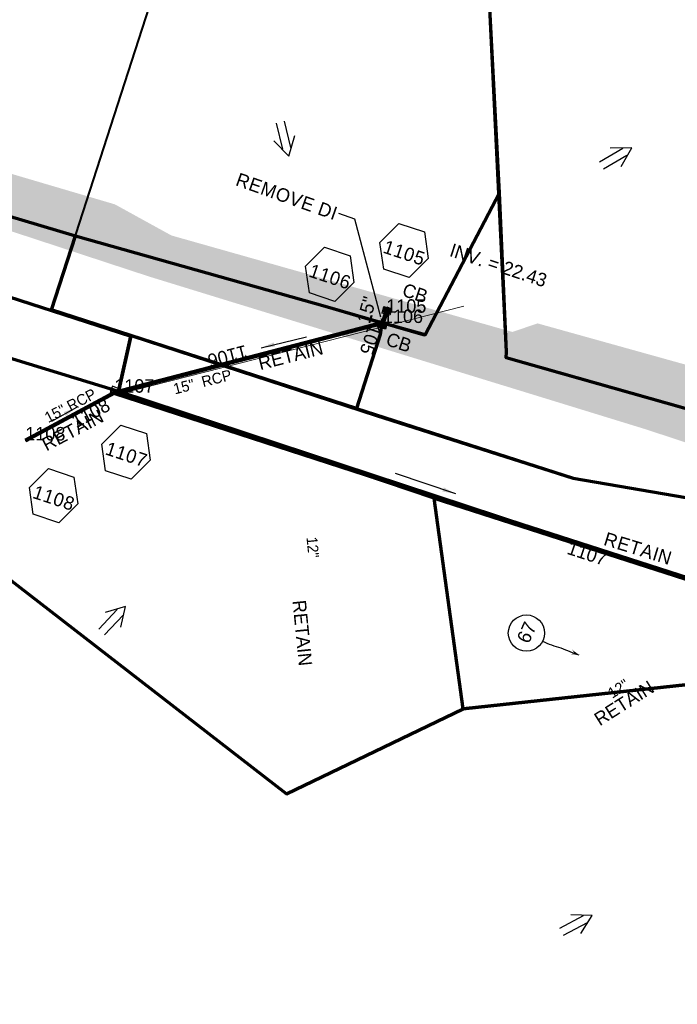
# Model space of a CAD drawing. Extents: x 1160061 to 2574774, y 200346 to 1150371.
# Tile 102 of 123: x 2482695 to 2482940, y 368992 to 369357. Entities that reach past the tile are written whole.
import ezdxf
from ezdxf.enums import TextEntityAlignment as Align

# ---------------------------------------------------------------- set-up
doc = ezdxf.new("R2010")
doc.units = 0
doc.header["$MEASUREMENT"] = 0
doc.linetypes.add('DGN Style 2', pattern=[29.296317, 17.57779, -11.718527])
doc.linetypes.add('DGN Style 3', pattern=[41.014844, 29.296317, -11.718527])
for name, color, linetype, lineweight in [('Exist Drainage Structure Catch Basin CELL', 1, 'Continuous', 30), ('Exist Plan Preparation Drainage Arrows Symbol CELL', 5, 'Continuous', 30), ('Exist Plan Preparation Drainage Notes Label', 31, 'Continuous', 30), ('Exist Plan Preparation Watershed Blue', 5, 'Continuous', 30), ('Exist Structure Minor Pipes RCP 18 Inch', 30, 'Continuous', 0), ('Exist Structure Minor Pipes RCP 24 Inch Text', 30, 'Continuous', 13), ('Prop Drainage Structure Box Number Symbol CELL', 9, 'Continuous', 30), ('Prop Drainage Structure Catch Basin Grate 840 03F CELL', 7, 'Continuous', 30), ('Prop Drainage Structure Catch Basin Grate 840 03G CELL', 7, 'Continuous', 30), ('Prop Drainage Structure Catch Basin Grate 840 03G Label', 9, 'Continuous', 30), ('Prop Drainage Structure Pipe RCP 15in Class III', 9, 'Continuous', 211), ('Prop Drainage Structure Pipe RCP 15in Class III Label', 9, 'Continuous', 30), ('Prop Drainage Structure Pipe Removal Label', 9, 'Continuous', 30), ('Prop Drainage Structure Pipe Stub Out CELL', 9, 'Continuous', 30), ('Prop Drainage Structure Plot Symbol 20 Scale', 9, 'DGN Style 2', 13), ('Prop Drainage Structure Plot Symbol 50 Scale', 9, 'DGN Style 2', 13), ('Prop Drainage Structure Retain Label', 9, 'Continuous', 30), ('Prop Drainage Structure Tops and Inverts LABEL', 1, 'Continuous', 30), ('Prop Vertical Profile Ditch Grade Median Label', 5, 'Continuous', 40)]:
    doc.layers.add(name, color=color, linetype=linetype, lineweight=lineweight)
for name, color, linetype, lineweight, plot in [('Scratch_Level_5', 6, 'Continuous', 0, False), ('Scratch_Level_6', 30, 'Continuous', 0, False), ('Scratch_Level_8', 171, 'Continuous', 0, False), ('Scratch_Level_9', 9, 'Continuous', 0, False)]:
    doc.layers.add(name, color=color, linetype=linetype, lineweight=lineweight, plot=plot)
doc.styles.add('Style-font001', font='font001.shx')
doc.styles.add('Style-font041', font='font041.shx')
doc.styles.add('Style-GEOMETRICFUTURA_211_M_L', font='GEOMETRICFUTURA_211_M_L.shx')
doc.dimstyles.new('erosion_control', dxfattribs={"dimtxt": 4.99999, "dimasz": 9.99998, "dimexe": 2.499995, "dimexo": 2.499995, "dimgap": 2.499995, "dimtad": 0, "dimtih": 1, "dimtoh": 1, "dimzin": 3, "dimdsep": 46, "dimtxsty": 'Style-GEOMETRICFUTURA_211_M_L', "dimcen": 0.09, "dimaunit": 1, "dimadec": 4, "dimazin": 3, "dimtfac": 1, "dimtofl": 0, "dimtmove": 0, "dimatfit": 1, "dimfxl": 1, "dimtzin": 3, "dimlwd": 106, "dimarcsym": 0})

# ---------------------------------------------------------------- blocks, each defined once
blk = doc.blocks.new('*U95')
at = {"layer": 'Exist Plan Preparation Drainage Notes Label'}
blk.add_circle((-2.02, 0), 1.99, dxfattribs=at)
blk.add_open_spline([(-0.14, -0.66), (0.52, -0.97), (1.25, -1), (1.95, -1.17), (2.64, -1.34), (3.31, -1.55), (4.01, -1.67)], degree=3, knots=[0, 0, 0, 0, 0.5025, 0.5025, 0.5025, 1, 1, 1, 1], dxfattribs=at)
blk.add_solid([(4.01, -1.67), (3.19, -1.21), (3.12, -1.72), (3.52, -1.56)], dxfattribs=at)
blk = doc.blocks.new('PROP DRAINAGE STRUCTURE BOX NUMBER SYMBOL_40')
at = {"layer": 'Prop Drainage Structure Box Number Symbol CELL', "flags": 128}
blk.add_lwpolyline([(-5.000009, 8.944294), (5.000009, 8.944294), (9.47214, 0), (5.000009, -8.944294), (-5.000009, -8.944294), (-9.47214, 0), (-5.000009, 8.944294)], dxfattribs=at)
at = {"layer": 'Prop Drainage Structure Box Number Symbol CELL', "insert": (0.388509, -0.790824), "char_height": 4.99999, "attachment_point": 5, "line_spacing_factor": 0.6, "style": 'Style-GEOMETRICFUTURA_211_M_L'}
blk.add_mtext('\\T1.063;1105', dxfattribs=at)
blk = doc.blocks.new('PROP DRAINAGE STRUCTURE BOX NUMBER SYMBOL_41')
at = {"layer": 'Prop Drainage Structure Box Number Symbol CELL', "flags": 128}
blk.add_lwpolyline([(-5.000009, 8.944294), (5.000009, 8.944294), (9.47214, 0), (5.000009, -8.944294), (-5.000009, -8.944294), (-9.47214, 0), (-5.000009, 8.944294)], dxfattribs=at)
at = {"layer": 'Prop Drainage Structure Box Number Symbol CELL', "insert": (0.443812, -0.790824), "char_height": 4.99999, "attachment_point": 5, "line_spacing_factor": 0.6, "style": 'Style-GEOMETRICFUTURA_211_M_L'}
blk.add_mtext('\\T1.063;1106', dxfattribs=at)
blk = doc.blocks.new('PROP DRAINAGE STRUCTURE BOX NUMBER SYMBOL_44')
at = {"layer": 'Prop Drainage Structure Box Number Symbol CELL', "flags": 128}
blk.add_lwpolyline([(-5.000009, 8.944294), (5.000009, 8.944294), (9.47214, 0), (5.000009, -8.944294), (-5.000009, -8.944294), (-9.47214, 0), (-5.000009, 8.944294)], dxfattribs=at)
at = {"layer": 'Prop Drainage Structure Box Number Symbol CELL', "insert": (0.502096, -0.790841), "char_height": 4.99999, "attachment_point": 5, "line_spacing_factor": 0.6, "style": 'Style-GEOMETRICFUTURA_211_M_L'}
blk.add_mtext('\\T1.063;1107', dxfattribs=at)
blk = doc.blocks.new('PROP DRAINAGE STRUCTURE BOX NUMBER SYMBOL_45')
at = {"layer": 'Prop Drainage Structure Box Number Symbol CELL', "flags": 128}
blk.add_lwpolyline([(-5.000009, 8.944294), (5.000009, 8.944294), (9.47214, 0), (5.000009, -8.944294), (-5.000009, -8.944294), (-9.47214, 0), (-5.000009, 8.944294)], dxfattribs=at)
at = {"layer": 'Prop Drainage Structure Box Number Symbol CELL', "insert": (0.446035, -0.790841), "char_height": 4.99999, "attachment_point": 5, "line_spacing_factor": 0.6, "style": 'Style-GEOMETRICFUTURA_211_M_L'}
blk.add_mtext('\\T1.063;1108', dxfattribs=at)
blk = doc.blocks.new('EXIST PLAN PREPARATION DRAINAGE ARROWS SYMBOL_156')
at = {"layer": 'Exist Plan Preparation Drainage Arrows Symbol CELL'}
for p, q in [((-3.867991, 1.499997), (6.131989, 1.499997)), ((-3.867991, -1.499997), (6.131989, -1.499997))]:
    blk.add_line(p, q, dxfattribs=at)
at = {"layer": 'Exist Plan Preparation Drainage Arrows Symbol CELL', "flags": 128}
blk.add_lwpolyline([(0, 3.965233), (-6.867985, 0), (0, -3.965233)], dxfattribs=at)
blk = doc.blocks.new('EXIST PLAN PREPARATION DRAINAGE ARROWS SYMBOL_157')
at = {"layer": 'Exist Plan Preparation Drainage Arrows Symbol CELL'}
for p, q in [((-3.867991, 1.499997), (6.131989, 1.499997)), ((-3.867991, -1.499997), (6.131989, -1.499997))]:
    blk.add_line(p, q, dxfattribs=at)
at = {"layer": 'Exist Plan Preparation Drainage Arrows Symbol CELL', "flags": 128}
blk.add_lwpolyline([(0, 3.965233), (-6.867985, 0), (0, -3.965233)], dxfattribs=at)
blk = doc.blocks.new('EXIST PLAN PREPARATION DRAINAGE ARROWS SYMBOL_212')
at = {"layer": 'Exist Plan Preparation Drainage Arrows Symbol CELL'}
for p, q in [((-3.867991, 1.499997), (6.131989, 1.499997)), ((-3.867991, -1.499997), (6.131989, -1.499997))]:
    blk.add_line(p, q, dxfattribs=at)
at = {"layer": 'Exist Plan Preparation Drainage Arrows Symbol CELL', "flags": 128}
blk.add_lwpolyline([(0, 3.965233), (-6.867985, 0), (0, -3.965233)], dxfattribs=at)
blk = doc.blocks.new('EXIST PLAN PREPARATION DRAINAGE ARROWS SYMBOL_213')
at = {"layer": 'Exist Plan Preparation Drainage Arrows Symbol CELL'}
for p, q in [((-3.867991, 1.499997), (6.131989, 1.499997)), ((-3.867991, -1.499997), (6.131989, -1.499997))]:
    blk.add_line(p, q, dxfattribs=at)
at = {"layer": 'Exist Plan Preparation Drainage Arrows Symbol CELL', "flags": 128}
blk.add_lwpolyline([(0, 3.965233), (-6.867985, 0), (0, -3.965233)], dxfattribs=at)
blk = doc.blocks.new('EXIST DRAINAGE STRUCTURE CATCH BASIN_1')
at = {"layer": 'Exist Drainage Structure Catch Basin CELL', "linetype": 'DGN Style 3', "flags": 128}
blk.add_lwpolyline([(1.499997, 0), (-1.499997, 0), (-1.499997, -0.499999), (1.499997, -0.499999), (1.499997, 1.999996), (-1.499997, 1.999996), (-1.499997, 0)], dxfattribs=at)
blk = doc.blocks.new('PROP DRAINAGE STRUCTURE PIPE STUB OUT_7')
at = {"layer": 'Prop Drainage Structure Pipe Stub Out CELL', "flags": 128}
blk.add_lwpolyline([(-0.01575, 0), (0, 0.01575), (0.01575, 0), (0, -0.01575), (-0.01575, 0)], dxfattribs=at)
at = {"layer": 'Prop Drainage Structure Pipe Stub Out CELL', "style": 'Style-font001'}
blk.add_text('SO', height=0.010368, dxfattribs=at).set_placement((0, 0), align=Align.MIDDLE_CENTER)
blk = doc.blocks.new('PROP DRAINAGE STRUCTURE CATCH BASIN GRATE 840 03G_10')
at = {"layer": 'Prop Drainage Structure Catch Basin Grate 840 03G CELL', "flags": 128}
for points in [[(1.5, 0), (-1.5, 0), (-1.5, 2), (1.5, 2), (1.5, -0.499999), (-1.5, -0.499999), (-1.5, 0)], [(1.4896, 0.0104), (-1.4896, 0.0104), (-1.4896, 1.9896), (1.4896, 1.9896), (1.4896, 0.0104)], [(-1.3646, 1.8646), (1.3646, 1.8646), (1.3646, 0.1354), (-1.3646, 0.1354), (-1.3646, 1.8646)]]:
    blk.add_lwpolyline(points, dxfattribs=at)
for points in [[(-1.258485, 0.70434, -1), (-1.345744, 0.793844), (-0.266077, 1.846443, -1), (-0.178817, 1.756939), (-1.258485, 0.70434)], [(-1.345744, 1.623004), (-1.11656, 1.846443, -1), (-1.0293, 1.756939), (-1.258485, 1.533501, -1), (-1.345744, 1.623004)], [(-1.258485, 1.257114, -1), (-1.345744, 1.346617), (-0.833065, 1.846443, -1), (-0.745806, 1.756939), (-1.258485, 1.257114)], [(-1.345744, 1.07023), (-0.549571, 1.846443, -1), (-0.462312, 1.756939), (-1.258485, 0.980727, -1), (-1.345744, 1.07023)], [(-1.345744, 0.517457), (-0.0625, 1.768528), (-0.0625, 1.593954), (-1.258485, 0.427954, -1), (-1.345744, 0.517457)], [(-1.258485, 0.151567, -1), (-1.345744, 0.24107), (-0.0625, 1.492142), (-0.0625, 1.317567), (-1.258485, 0.151567)], [(-1.060268, 0.243002), (-0.0625, 1.215755), (-0.0625, 1.04118), (-0.973009, 0.153499, -1), (-1.060268, 0.243002)], [(-0.689515, 0.153499, -1), (-0.776774, 0.243002), (-0.0625, 0.939368), (-0.0625, 0.764794), (-0.689515, 0.153499)], [(-0.49328, 0.243002), (-0.0625, 0.662982), (-0.0625, 0.488407), (-0.406021, 0.153499, -1), (-0.49328, 0.243002)], [(-0.122526, 0.153499, -1), (-0.209785, 0.243002), (-0.0625, 0.386595), (-0.0625, 0.21202), (-0.122526, 0.153499)], [(0.0625, 1.337621), (0.584406, 1.846443, -1), (0.671666, 1.756939), (0.0625, 1.163046), (0.0625, 1.337621)], [(0.0625, 1.614008), (0.300912, 1.846443, -1), (0.388171, 1.756939), (0.0625, 1.439433), (0.0625, 1.614008)], [(0.0625, 1.061234), (0.867901, 1.846443, -1), (0.95516, 1.756939), (0.0625, 0.88666), (0.0625, 1.061234)], [(0.0625, 0.784848), (1.151395, 1.846443, -1), (1.238654, 1.756939), (0.0625, 0.610273), (0.0625, 0.784848)], [(0.0625, 0.508461), (1.258074, 1.67406, -1), (1.345334, 1.584557), (0.0625, 0.333886), (0.0625, 0.508461)], [(0.073709, 0.243002), (1.258074, 1.397674, -1), (1.345334, 1.308171), (0.160968, 0.153499), (0.073709, 0.243002)], [(0.357203, 0.243002), (1.258074, 1.121287, -1), (1.345334, 1.031784), (0.444462, 0.153499), (0.357203, 0.243002)], [(0.640698, 0.243002), (1.258074, 0.8449, -1), (1.345334, 0.755397), (0.727957, 0.153499), (0.640698, 0.243002)], [(0.924192, 0.243002), (1.258074, 0.568514, -1), (1.345334, 0.47901), (1.011451, 0.153499), (0.924192, 0.243002)], [(1.207686, 0.243002), (1.258074, 0.292127, -1), (1.345334, 0.202624), (1.294946, 0.153499, -1), (1.207686, 0.243002)]]:
    blk.add_lwpolyline(points, format="xyb", dxfattribs=at)
at = {"layer": 'Prop Drainage Structure Plot Symbol 20 Scale', "extrusion": (0, 0, -1)}
blk.add_solid([(2.00004, 2.041692), (-2.00004, 2.041692), (2.00004, -1.958388), (-2.00004, -1.958388)], dxfattribs=at)
at = {"layer": 'Prop Drainage Structure Plot Symbol 50 Scale', "extrusion": (0, 0, -1)}
blk.add_solid([(3.5, 3.541652), (-3.5, 3.541652), (3.5, -3.458348), (-3.5, -3.458348)], dxfattribs=at)
blk = doc.blocks.new('PROP DRAINAGE STRUCTURE CATCH BASIN GRATE 840 03F_9')
at = {"layer": 'Prop Drainage Structure Catch Basin Grate 840 03F CELL', "flags": 128}
for points in [[(1.5, -0.041652), (-1.5, -0.041652), (-1.5, 1.958348), (1.5, 1.958348), (1.5, -0.541651), (-1.5, -0.541651), (-1.5, -0.041652)], [(-1.4896, -0.031252), (-1.4896, 1.947948), (1.4896, 1.947948), (1.4896, -0.031252), (-1.4896, -0.031252)], [(1.288145, 0.093748), (-1.3646, 0.093748), (-1.3646, 1.822948), (1.3646, 1.822948), (1.3646, 0.156024)], [(-0.0625, 1.572356), (-0.0625, 1.397781), (-0.388171, 1.715287)]]:
    blk.add_lwpolyline(points, dxfattribs=at)
for points in [[(-1.011451, 0.111847), (-1.345334, 0.437358, -1), (-1.258074, 0.526862), (-0.924192, 0.20135, -1), (-1.011451, 0.111847)], [(-0.0625, 0.466809), (-0.0625, 0.292234), (-1.345334, 1.542905, -1), (-1.258074, 1.632408), (-0.0625, 0.466809)], [(-0.160968, 0.111847), (-1.345334, 1.266519, -1), (-1.258074, 1.356022), (-0.073709, 0.20135, -1), (-0.160968, 0.111847)], [(-0.444462, 0.111847), (-1.345334, 0.990132, -1), (-1.258074, 1.079635), (-0.357203, 0.20135, -1), (-0.444462, 0.111847)], [(-0.727957, 0.111847), (-1.345334, 0.713745, -1), (-1.258074, 0.803248), (-0.640698, 0.20135, -1), (-0.727957, 0.111847)], [(-1.345334, 0.160972, -1), (-1.258074, 0.250475), (-1.207686, 0.20135, -1), (-1.294946, 0.111847), (-1.345334, 0.160972)], [(-0.0625, 0.743196), (-0.0625, 0.568621), (-1.238654, 1.715287, -1), (-1.151395, 1.804791), (-0.0625, 0.743196)], [(-0.0625, 0.845008), (-0.95516, 1.715287, -1), (-0.867901, 1.804791), (-0.0625, 1.019582), (-0.0625, 0.845008)], [(-0.584406, 1.804791), (-0.0625, 1.295969), (-0.0625, 1.121394), (-0.671666, 1.715287, -1), (-0.584406, 1.804791)], [(-0.0625, 1.397781), (-0.388171, 1.715287, -1), (-0.300912, 1.804791), (-0.0625, 1.572356), (-0.0625, 1.397781)], [(0.0625, 1.552302), (0.0625, 1.726876), (1.345744, 0.475805, -1), (1.258485, 0.386302), (0.0625, 1.552302)], [(0.0625, 1.45049), (1.345744, 0.199418, -1), (1.258485, 0.109915), (0.0625, 1.275915), (0.0625, 1.45049)], [(0.0625, 1.174103), (1.060268, 0.20135, -1), (0.973009, 0.111847), (0.0625, 0.999528), (0.0625, 1.174103)], [(0.0625, 0.897716), (0.776774, 0.20135, -1), (0.689515, 0.111847), (0.0625, 0.723142), (0.0625, 0.897716)], [(0.0625, 0.62133), (0.49328, 0.20135, -1), (0.406021, 0.111847), (0.0625, 0.446755), (0.0625, 0.62133)], [(0.0625, 0.344943), (0.209785, 0.20135, -1), (0.122526, 0.111847), (0.0625, 0.170368), (0.0625, 0.344943)], [(1.258485, 0.662688), (0.178817, 1.715287, -1), (0.266077, 1.804791), (1.345744, 0.752192, -1), (1.258485, 0.662688)], [(1.258484, 0.939076), (0.462312, 1.715287, -1), (0.549571, 1.804791), (1.345744, 1.028578, -1), (1.258484, 0.939076)], [(1.258484, 1.215463), (0.745806, 1.715287, -1), (0.833065, 1.804791), (1.345744, 1.304965, -1), (1.258484, 1.215463)], [(1.258485, 1.491849), (1.0293, 1.715287, -1), (1.11656, 1.804791), (1.345744, 1.581352, -1), (1.258485, 1.491849)]]:
    blk.add_lwpolyline(points, format="xyb", dxfattribs=at)
at = {"layer": 'Prop Drainage Structure Plot Symbol 20 Scale', "extrusion": (0, 0, -1)}
blk.add_solid([(2.00004, 2.00004), (-2.00004, 2.00004), (2.00004, -2.00004), (-2.00004, -2.00004)], dxfattribs=at)
at = {"layer": 'Prop Drainage Structure Plot Symbol 50 Scale', "extrusion": (0, 0, -1)}
blk.add_solid([(3.5, 3.5), (-3.5, 3.5), (3.5, -3.5), (-3.5, -3.5)], dxfattribs=at)

msp = doc.modelspace()

# ---------------------------------------------------------------- hatches: boundary and pattern name
at = {"layer": 'Scratch_Level_6'}
msp.add_hatch(color=256, dxfattribs=at).paths.add_polyline_path([(2483435.61, 369037.31), (2483365.18, 369062.28), (2483237.07, 369103.64), (2482987.02, 369185.89), (2482927.65, 369205.42), (2482786.92, 369248.69), (2482743.22, 369262.13), (2482594.43, 369310.99), (2482611.93, 369323.88), (2482730.69, 369288.87), (2482751.69, 369277.32), (2482878.31, 369241.5), (2482887.67, 369244.68), (2483020.64, 369207.64), (2483090.07, 369184.2), (2483246.22, 369131.49), (2483300.52, 369117.38), (2483325.73, 369114.28), (2483344, 369127), (2483357.02, 369164.01), (2483392.59, 369245.11), (2483433.95, 369332.65), (2483462.39, 369405.08), (2483476.45, 369450.64), (2483485.53, 369492.69), (2483504.08, 369539.43), (2483510.87, 369635.13), (2483526.89, 369675.46), (2483536.44, 369686.46), (2483534.36, 369659.34), (2483527.06, 369577.32), (2483517.68, 369468.69), (2483508.82, 369349.27), (2483507.64, 369333.27), (2483502.45, 369319.09), (2483507.22, 369331.01), (2483502.45, 369319.09), (2483489.78, 369287.41), (2483473.54, 369244.29), (2483464.99, 369221.57), (2483441.31, 369167.78), (2483431.59, 369145.7), (2483426.13, 369132.19), (2483415.57, 369105.42), (2483415.96, 369093.74), (2483416.97, 369083.14), (2483425.21, 369071.78), (2483430.6, 369060.92)])

# ---------------------------------------------------------------- linework, layer by layer
at = {"layer": 'Exist Plan Preparation Watershed Blue', "color": 5, "linetype": 'Continuous', "lineweight": 70, "flags": 128}
for points in [[(2482750.38, 369383.82), (2482694.3, 369374.38), (2482665.38, 369316.09), (2482657.35, 369294.57), (2482716.07, 369277.14), (2482809.68, 369250.83), (2482845.24, 369240.59), (2482845.98, 369240.38), (2482873.48, 369293.09), (2482869.88, 369361.7), (2482750.38, 369383.82)], [(2482972.78, 369204.56), (2482968.27, 369205.83), (2482935.45, 369215.11), (2482896.93, 369225.99), (2482875.96, 369231.89), (2482876.07, 369234.16), (2482873.48, 369293.09), (2482845.98, 369240.38), (2482829.88, 369244.93), (2482829.27, 369240.53), (2482820.39, 369213.07), (2482900.86, 369187.17), (2482963.68, 369176.45), (2482972.78, 369204.56)], [(2482707.19, 369249.69), (2482716.05, 369277.14), (2482809.68, 369250.83), (2482829.88, 369244.93), (2482829.27, 369240.53), (2482820.39, 369213.07), (2482707.19, 369249.69)], [(2482645.39, 369269.41), (2482736.63, 369239.91), (2482732, 369219.39), (2482638.47, 369248.02), (2482645.39, 369269.41)], [(2482638.47, 369248.02), (2482645.26, 369204.9), (2482681.72, 369157.14), (2482794.46, 369070.02), (2482860.03, 369101.58), (2482849.22, 369179.77), (2482732, 369219.39), (2482638.47, 369248.02)], [(2483076.15, 369146.49), (2483068.91, 369110.06), (2482967.37, 369141.8), (2482732, 369219.39), (2482736.63, 369239.91), (2482737.06, 369240.04), (2482827.79, 369210.52), (2482900.86, 369187.17), (2483001.9, 369169.93), (2483076.15, 369146.49)], [(2483200.77, 369065.33), (2483191.54, 369034.17), (2482992.83, 369097.01), (2482948.14, 369111.15), (2482860.03, 369101.58), (2482849.22, 369179.77), (2482967.37, 369141.8), (2483068.91, 369110.06), (2483200.77, 369065.33)]]:
    msp.add_lwpolyline(points, close=True, dxfattribs=at)
for points in [[(2483456.77, 369368.07), (2483441.52, 369217.84), (2483416.25, 369128.53), (2483407.11, 369112.72), (2483340.38, 369094.97), (2483309.13, 369097.39), (2483270.41, 369109.94), (2483247.73, 369117.24), (2483008.59, 369194.43), (2482949.06, 369211.26), (2482875.96, 369231.89), (2482876.07, 369234.16), (2482869.88, 369361.7)], [(2482681.72, 369157.14), (2482794.46, 369070.02), (2482860.03, 369101.58), (2482948.14, 369111.15), (2483191.54, 369034.17), (2483208.69, 369027.23), (2483200.69, 369002.39), (2483136.79, 368973.71), (2483108.43, 368929.57), (2483093.37, 368887.24), (2483021.47, 368855.87), (2483125.61, 368779.09), (2483157.72, 368769.72), (2483167.43, 368780.6), (2483174.25, 368780.22), (2483184.08, 368783.73), (2483191.04, 368791.51), (2483264.55, 368762.22), (2483213.39, 368644.97)]]:
    msp.add_lwpolyline(points, dxfattribs=at)
at = {"layer": 'Exist Structure Minor Pipes RCP 18 Inch'}
msp.add_line((2482731.68, 369218.94), (2483069.21, 369110.17), dxfattribs=at)
at = {"layer": 'Prop Drainage Structure Pipe RCP 15in Class III'}
for p, q in [((2482829.5, 369243.89), (2482832.48, 369250.65)), ((2482831.48, 369248.63), (2482830.25, 369244.83))]:
    msp.add_line(p, q, dxfattribs=at)
at = {"layer": 'Prop Vertical Profile Ditch Grade Median Label'}
msp.add_line((2482707.19, 369249.69), (2482759.83, 369412.76), dxfattribs=at)
at = {"layer": 'Scratch_Level_5'}
msp.add_line((2482732.01, 369218.39), (2482860.28, 369251.09), dxfattribs=at)
at = {"layer": 'Scratch_Level_9', "lineweight": 120}
for p, q in [((2482830.25, 369244.83), (2482730.48, 369218.95)), ((2482697.44, 369201.21), (2482730.48, 369218.95)), ((2482730.48, 369218.95), (2483069.08, 369109))]:
    msp.add_line(p, q, dxfattribs=at)

# ---------------------------------------------------------------- block references
at = {"layer": 'Exist Drainage Structure Catch Basin CELL', "color": 5, "linetype": 'DGN Style 3', "lineweight": 140, "rotation": 340}
msp.add_blockref('EXIST DRAINAGE STRUCTURE CATCH BASIN_1', (2482730.48, 369218.95), dxfattribs=at)
at = {"layer": 'Exist Plan Preparation Drainage Arrows Symbol CELL'}
for name, p, rotation in [('EXIST PLAN PREPARATION DRAINAGE ARROWS SYMBOL_156', (2482793.62, 369313.44), 103.697747), ('EXIST PLAN PREPARATION DRAINAGE ARROWS SYMBOL_213', (2482916.71, 369306.35), 210.634371), ('EXIST PLAN PREPARATION DRAINAGE ARROWS SYMBOL_157', (2482729.98, 369134.6), 226.713734), ('EXIST PLAN PREPARATION DRAINAGE ARROWS SYMBOL_212', (2482901.93, 369021.65), 208.029418)]:
    msp.add_blockref(name, p, dxfattribs=dict(at, rotation=rotation))
at = {"layer": 'Exist Plan Preparation Drainage Notes Label', "xscale": 3.375, "yscale": 3.375, "zscale": 3.375, "rotation": 352.992925}
msp.add_blockref('*U95', (2482890.29, 369128.9), dxfattribs=at)
at = {"layer": 'Prop Drainage Structure Box Number Symbol CELL'}
for name, p, rotation in [('PROP DRAINAGE STRUCTURE BOX NUMBER SYMBOL_40', (2482838.1, 369271.72), 341.620913), ('PROP DRAINAGE STRUCTURE BOX NUMBER SYMBOL_41', (2482810.49, 369262.88), 341.620913), ('PROP DRAINAGE STRUCTURE BOX NUMBER SYMBOL_44', (2482734.81, 369196.88), 341.624493), ('PROP DRAINAGE STRUCTURE BOX NUMBER SYMBOL_45', (2482707.92, 369180.71), 341.624493)]:
    msp.add_blockref(name, p, dxfattribs=dict(at, rotation=rotation))
at = {"layer": 'Prop Drainage Structure Pipe Stub Out CELL'}
msp.add_blockref('PROP DRAINAGE STRUCTURE PIPE STUB OUT_7', (2482697.44, 369201.21), dxfattribs=at)
at = {"layer": 'Prop Drainage Structure Plot Symbol 20 Scale'}
for name, p, rotation in [('PROP DRAINAGE STRUCTURE CATCH BASIN GRATE 840 03F_9', (2482831.48, 369248.63), 344.224898), ('PROP DRAINAGE STRUCTURE CATCH BASIN GRATE 840 03G_10', (2482830.25, 369244.83), 164.223924)]:
    msp.add_blockref(name, p, dxfattribs=dict(at, rotation=rotation))

# ---------------------------------------------------------------- texts
at = {"layer": 'Exist Plan Preparation Drainage Notes Label', "style": 'Style-GEOMETRICFUTURA_211_M_L'}
msp.add_text('67', height=5.062, rotation=65.8631, dxfattribs=at).set_placement((2482883.62, 369129.95), align=Align.MIDDLE_CENTER)
at = {"layer": 'Exist Structure Minor Pipes RCP 24 Inch Text', "style": 'Style-font001'}
msp.add_text('15"  RCP', height=4, rotation=14.3025, dxfattribs=at).set_placement((2482762.72, 369224.91), align=Align.TOP_CENTER)
for s, rotation, p in [('15" RCP', 27.5431, (2482715.07, 369212.4)), ('12" ', 275.6887, (2482802.29, 369160.61)), ('12" ', 32.3041, (2482919.36, 369107.8))]:
    msp.add_text(s, height=4, rotation=rotation, dxfattribs=at).set_placement(p, align=Align.CENTER)
at = {"layer": 'Prop Drainage Structure Catch Basin Grate 840 03G Label', "style": 'Style-GEOMETRICFUTURA_211_M_L'}
for p in [(2482842.22, 369255.93), (2482836.17, 369237.64)]:
    msp.add_text('CB', height=5, rotation=341.6245, dxfattribs=at).set_placement(p, align=Align.MIDDLE_CENTER)
at = {"layer": 'Prop Drainage Structure Pipe RCP 15in Class III Label', "style": 'Style-GEOMETRICFUTURA_211_M_L'}
msp.add_text('15" ', height=5, rotation=74.0836, dxfattribs=at).set_placement((2482824.42, 369250.6), align=Align.MIDDLE_CENTER)
at = {"layer": 'Prop Drainage Structure Pipe Removal Label', "char_height": 5, "attachment_point": 1, "line_spacing_factor": 0.900001, "style": 'Style-GEOMETRICFUTURA_211_M_L'}
for s, insert, rotation in [('\\T1.047;REMOVE DI', (2482776.86, 369300.75), 340.4838), ('\\T1.060;RETAIN', (2482913.36, 369167.31), 342.9)]:
    msp.add_mtext(s, dxfattribs=dict(at, insert=insert, rotation=rotation))
at = {"layer": 'Prop Drainage Structure Retain Label', "style": 'Style-GEOMETRICFUTURA_211_M_L'}
for rotation, p in [(14.3025, (2482795.32, 369235.17)), (27.5431, (2482713.84, 369207.21)), (275.6887, (2482802.82, 369130)), (32.3041, (2482918.46, 369105.84))]:
    msp.add_text('RETAIN', height=5, rotation=rotation, dxfattribs=at).set_placement(p, align=Align.TOP_CENTER)
at = {"layer": 'Prop Drainage Structure Tops and Inverts LABEL', "insert": (2482856.18, 369274.51), "char_height": 5, "attachment_point": 1, "rotation": 341.6963, "line_spacing_factor": 0.6, "style": 'Style-GEOMETRICFUTURA_211_M_L'}
msp.add_mtext('INV. = 22.43', dxfattribs=at)
at = {"layer": 'Scratch_Level_8', "linetype": 'Continuous', "style": 'Style-font041'}
for s, p in [('1105', (2482831.48, 369253.63)), ('1106', (2482830.25, 369249.83)), ('1107', (2482730.48, 369223.95)), ('1108', (2482697.44, 369206.21))]:
    msp.add_text(s, height=5, dxfattribs=at).set_placement(p, align=Align.TOP_LEFT)
at = {"layer": 'Scratch_Level_8', "linetype": 'Continuous', "lineweight": 30, "style": 'Style-font041'}
for s, rotation, p in [('1105', 252.0922, (2482830.87, 369246.73)), ('1106', 194.5384, (2482780.37, 369231.89)), ('1108', 28.2286, (2482713.96, 369210.08)), ('1107', 342.0096, (2482899.78, 369163.97))]:
    msp.add_text(s, height=5, rotation=rotation, dxfattribs=at).set_placement(p, align=Align.TOP_LEFT)

# ---------------------------------------------------------------- leaders
at = {"layer": 'Exist Plan Preparation Drainage Notes Label'}
for points in [[(2482785.03, 369235.66), (2482801.82, 369239.67)], [(2482716.43, 369213.49), (2482707.13, 369208.24)], [(2482857.29, 369181.43), (2482834.89, 369188.97)]]:
    msp.add_leader(points, dimstyle='erosion_control', override={"dimtxt": 5, "dimasz": 5, "dimgap": 0, "dimlwd": -2}, dxfattribs=at)
at = {"layer": 'Prop Drainage Structure Pipe Removal Label'}
msp.add_leader([(2482829.51, 369247), (2482819.83, 369283.4), (2482813.87, 369285.42)], dimstyle='erosion_control', override={"dimtxt": 5, "dimasz": 5, "dimgap": 0, "dimlwd": -2}, dxfattribs=at)

doc.saveas('drawing.dxf')
